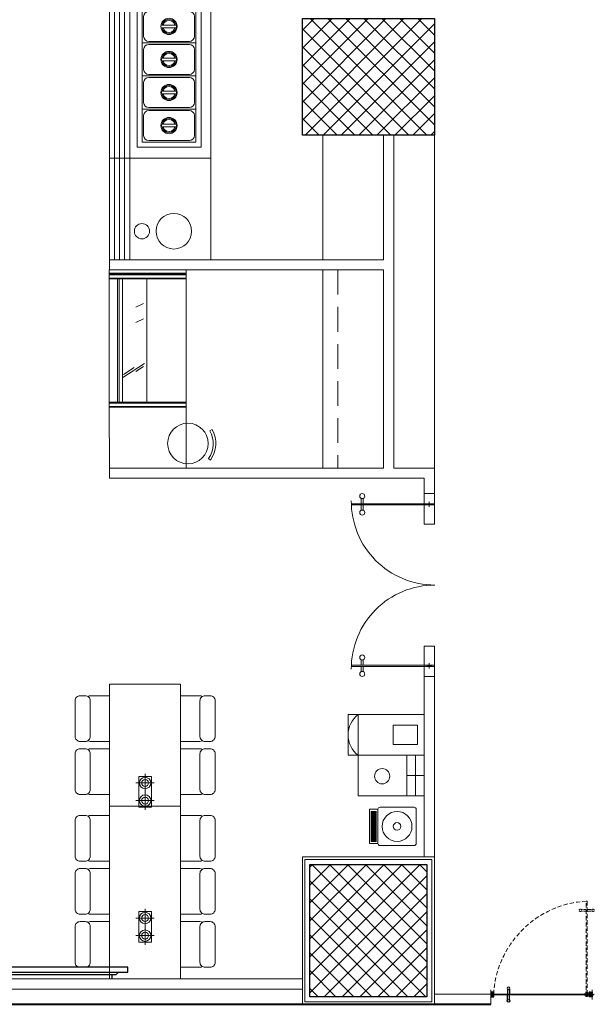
# Model space of a CAD drawing. Header units: inches. Extents: x 371717 to 373017, y 1317902 to 1318657.
# Tile 2 of 8: x 371965 to 372168, y 1317913 to 1318262. Entities that reach past the tile are written whole.
import ezdxf

# ---------------------------------------------------------------- set-up
doc = ezdxf.new("R2010")
doc.units = ezdxf.units.IN
doc.header["$LTSCALE"] = 35
doc.header["$MEASUREMENT"] = 0
doc.linetypes.add('DASHED2', pattern=[0.375, 0.25, -0.125])
doc.linetypes.add('HIDDEN', pattern=[0.375, 0.25, -0.125])
for name, color, linetype in [('2', 7, 'Continuous'), ('A-COLS', 4, 'Continuous'), ('AV', 3, 'Continuous'), ('LINE', 4, 'Continuous')]:
    doc.layers.add(name, color=color, linetype=linetype)
for name, color, linetype, lineweight in [('A-WALL', 7, 'Continuous', 40), ('COL HATCH', 8, 'Continuous', 13), ('DIM', 221, 'Continuous', 9), ('EQUIPMENT', 142, 'Continuous', 9), ('FURN NEW PHASE-2', 1, 'Continuous', 5), ('FURNITURE', 11, 'Continuous', 9), ('I-Case-Ovhd', 6, 'DASHED2', 15), ('I-CEIL-light', 150, 'Continuous', 0), ('I-Door', 30, 'Continuous', 15), ('I-Furn-Modl', 1, 'Continuous', 5), ('I-Misc-Patt', 181, 'Continuous', 15), ('I-Part-Gyps', 5, 'Continuous', 15), ('LIGHTS', 150, 'Continuous', 0), ('Z-Unas', 6, 'Continuous', 15)]:
    doc.layers.add(name, color=color, linetype=linetype, lineweight=lineweight)
pattern_1 = [(135, (372711.621, 1317618.76), (-3.18198, -3.18198), []), (225, (372711.621, 1317618.76), (3.18198, -3.18198), [])]

# ---------------------------------------------------------------- blocks, each defined once
blk = doc.blocks.new('A$C736D3402')
at = {"layer": 'FURN NEW PHASE-2', "lineweight": -2, "elevation": -3.5}
for points in [[(542, 1279.3), (542, 1329.3, 0.414214), (492, 1379.3), (142, 1379.3, 0.414214), (92, 1329.3), (92, 1279.3, 0.414214), (142, 1229.3), (492, 1229.3, 0.414214)], [(1064, 1279.3), (1064, 1329.3, 0.414214), (1014, 1379.3), (664, 1379.3, 0.414214), (614, 1329.3), (614, 1279.3, 0.414214), (664, 1229.3), (1014, 1229.3, 0.414214)], [(1136, 1279.3), (1136, 1329.3, -0.414214), (1186, 1379.3), (1536, 1379.3, -0.414214), (1586, 1329.3), (1586, 1279.3, -0.414214), (1536, 1229.3), (1186, 1229.3, -0.414214)], [(542, 100), (542, 50, -0.414214), (492, 0), (142, 0, -0.414214), (92, 50), (92, 100, -0.414214), (142, 150), (492, 150, -0.414214)], [(1064, 100), (1064, 50, -0.414214), (1014, 0), (664, 0, -0.414214), (614, 50), (614, 100, -0.414214), (664, 150), (1014, 150, -0.414214)], [(1136, 100), (1136, 50, 0.414214), (1186, 0), (1536, 0, 0.414214), (1586, 50), (1586, 100, 0.414214), (1536, 150), (1186, 150, 0.414214)]]:
    blk.add_lwpolyline(points, format="xyb", close=True, dxfattribs=at)
for points in [[(98.7, 1254.3, 0.131652), (92, 1229.3), (92, 1039.6)], [(542, 1039.6), (542, 1229.3, 0.131652), (535.3, 1254.3)], [(620.7, 1254.3, 0.131652), (614, 1229.3), (614, 1039.6)], [(1064, 1039.6), (1064, 1229.3, 0.131652), (1057.3, 1254.3)], [(1136, 1039.6), (1136, 1229.3, -0.131652), (1142.7, 1254.3)], [(1579.3, 1254.3, -0.131652), (1586, 1229.3), (1586, 1039.6)], [(98.7, 125, -0.131652), (92, 150), (92, 339.6)], [(542, 339.6), (542, 150, -0.131652), (535.3, 125)], [(620.7, 125, -0.131652), (614, 150), (614, 339.6)], [(1064, 339.6), (1064, 150, -0.131652), (1057.3, 125)], [(1136, 339.6), (1136, 150, 0.131652), (1142.7, 125)], [(1579.3, 125, 0.131652), (1586, 150), (1586, 339.6)]]:
    blk.add_lwpolyline(points, format="xyb", dxfattribs=at)
blk.add_lwpolyline([(0, 339.6), (0, 1039.6), (1700, 1039.6), (1700, 339.6)], close=True, dxfattribs=at)
blk = doc.blocks.new('rchair')
for p, q in [((-150.9, -229.9), (-137.2, -209)), ((150.9, -229.9), (137.2, -209))]:
    blk.add_line(p, q)
blk.add_circle((0, 0), 200)
for radius in [275, 250]:
    blk.add_arc((0, 0), radius, 236.70982, 303.29018)
blk = doc.blocks.new('A$C67B60F1D')
at = {"layer": 'EQUIPMENT'}
for p, q in [((0, 3711.8, 19.1), (0, -400, -5)), ((1000, 3711.8, 30.5), (0, 3711.8, -5)), ((50, 3711.8, 19.1), (50, -400, -5)), ((100, 3711.8, 19.1), (100, -400, -5)), ((150, 3711.8, 19.1), (150, -400, -5)), ((200, 3711.8, 19.1), (200, -400, -5)), ((1000, 3711.8, 30.5), (1000, -400, 30.5)), ((1000, 3111.8, 30.5), (0, 3111.8, 30.5)), ((319.7, 3003.8, 30.5), (319.7, 2678.8, 30.5)), ((849.7, 3003.8, 30.5), (319.7, 3003.8, 30.5)), ((849.7, 2678.8, 30.5), (849.7, 3003.8, 30.5)), ((334.7, 2938.8, 30.5), (334.7, 2743.8, 30.5)), ((784.7, 2988.8, 30.5), (384.7, 2988.8, 30.5)), ((834.7, 2743.8, 30.5), (834.7, 2938.8, 30.5)), ((658.7, 2853.8, 30.5), (510.8, 2853.8, 30.5)), ((658.7, 2853.8, 30.5), (510.8, 2853.8, 30.5)), ((658.7, 2828.8, 30.5), (510.8, 2828.8, 30.5)), ((849.7, 2678.8, 30.5), (319.7, 2678.8, 30.5)), ((319.7, 2678.8, 30.5), (849.7, 2678.8, 30.5)), ((384.7, 2693.8, 30.5), (784.7, 2693.8, 30.5)), ((319.7, 2578.8, 30.5), (319.7, 2253.8, 30.5)), ((849.7, 2578.8, 30.5), (319.7, 2578.8, 30.5)), ((784.7, 2563.8, 30.5), (384.7, 2563.8, 30.5)), ((849.7, 2253.8, 30.5), (849.7, 2578.8, 30.5)), ((334.7, 2513.8, 30.5), (334.7, 2318.8, 30.5)), ((658.7, 2428.8, 30.5), (510.8, 2428.8, 30.5)), ((658.7, 2428.8, 30.5), (510.8, 2428.8, 30.5)), ((834.7, 2318.8, 30.5), (834.7, 2513.8, 30.5)), ((658.7, 2403.8, 30.5), (510.8, 2403.8, 30.5)), ((849.7, 2253.8, 30.5), (319.7, 2253.8, 30.5)), ((319.7, 2253.8, 30.5), (849.7, 2253.8, 30.5)), ((384.7, 2268.8, 30.5), (784.7, 2268.8, 30.5)), ((322, 2057.9, 30.5), (322, 1732.9, 30.5)), ((852, 2057.9, 30.5), (322, 2057.9, 30.5)), ((322, 2057.9, 30.5), (322, 2057.9, 30.5)), ((322, 2057.9, 30.5), (852, 2057.9, 30.5)), ((787, 2042.9, 30.5), (387, 2042.9, 30.5)), ((852, 1732.9, 30.5), (852, 2057.9, 30.5)), ((852, 2057.9, 30.5), (852, 2057.9, 30.5)), ((337, 1992.9, 30.5), (337, 1797.9, 30.5)), ((837, 1797.9, 30.5), (837, 1992.9, 30.5)), ((660.9, 1907.9, 30.5), (513, 1907.9, 30.5)), ((660.9, 1882.9, 30.5), (513, 1882.9, 30.5)), ((387, 1747.9, 30.5), (787, 1747.9, 30.5)), ((322, 1732.9, 30.5), (322, 1407.9, 30.5)), ((852, 1732.9, 30.5), (322, 1732.9, 30.5)), ((322, 1732.9, 30.5), (852, 1732.9, 30.5)), ((337, 1667.9, 30.5), (337, 1472.9, 30.5)), ((787, 1717.9, 30.5), (387, 1717.9, 30.5)), ((837, 1472.9, 30.5), (837, 1667.9, 30.5)), ((852, 1407.9, 30.5), (852, 1732.9, 30.5)), ((660.9, 1582.9, 30.5), (513, 1582.9, 30.5)), ((660.9, 1582.9, 30.5), (513, 1582.9, 30.5)), ((660.9, 1557.9, 30.5), (513, 1557.9, 30.5)), ((322, 1407.9, 30.5), (322, 1082.9, 30.5)), ((852, 1407.9, 30.5), (322, 1407.9, 30.5)), ((322, 1407.9, 30.5), (852, 1407.9, 30.5)), ((387, 1422.9, 30.5), (787, 1422.9, 30.5)), ((787, 1392.9, 30.5), (387, 1392.9, 30.5)), ((852, 1082.9, 30.5), (852, 1407.9, 30.5)), ((337, 1342.9, 30.5), (337, 1147.9, 30.5)), ((837, 1147.9, 30.5), (837, 1342.9, 30.5)), ((660.9, 1257.9, 30.5), (513, 1257.9, 30.5)), ((660.9, 1232.9, 30.5), (513, 1232.9, 30.5)), ((322, 1082.9, 30.5), (852, 1082.9, 30.5)), ((322, 1082.9, 30.5), (322, 757.9, 30.5)), ((852, 1082.9, 30.5), (322, 1082.9, 30.5)), ((387, 1097.9, 30.5), (787, 1097.9, 30.5)), ((787, 1067.9, 30.5), (387, 1067.9, 30.5)), ((852, 757.9, 30.5), (852, 1082.9, 30.5)), ((337, 1017.9, 30.5), (337, 822.9, 30.5)), ((837, 822.9, 30.5), (837, 1017.9, 30.5)), ((660.9, 932.9, 30.5), (513, 932.9, 30.5)), ((660.9, 907.9, 30.5), (513, 907.9, 30.5)), ((322, 757.9, 30.5), (852, 757.9, 30.5)), ((387, 772.9, 30.5), (787, 772.9, 30.5)), ((1000, 600, 30.5), (0, 600, 30.5)), ((1000, -400, 30.5), (0, -400, -5))]:
    blk.add_line(p, q, dxfattribs=at)
at = {"layer": 'EQUIPMENT', "color": 150, "linetype": 'Continuous'}
for p, q in [((269.7, 3053.8, 30.5), (269.7, 2628.8, 30.5)), ((899.7, 3053.8, 30.5), (269.7, 3053.8, 30.5)), ((849.7, 3003.8, 30.5), (319.7, 3003.8, 30.5)), ((319.7, 3003.8, 30.5), (319.7, 2678.8, 30.5)), ((849.7, 2678.8, 30.5), (849.7, 3003.8, 30.5)), ((899.7, 2203.8, 30.5), (899.7, 3053.8, 30.5)), ((269.7, 2628.8, 30.5), (899.7, 2628.8, 30.5)), ((899.7, 2628.8, 30.5), (269.7, 2628.8, 30.5)), ((269.7, 2628.8, 30.5), (269.7, 2203.8, 30.5)), ((319.7, 2678.8, 30.5), (849.7, 2678.8, 30.5)), ((849.7, 2578.8, 30.5), (319.7, 2578.8, 30.5)), ((319.7, 2578.8, 30.5), (319.7, 2253.8, 30.5)), ((849.7, 2253.8, 30.5), (849.7, 2578.8, 30.5)), ((319.7, 2253.8, 30.5), (849.7, 2253.8, 30.5)), ((269.7, 2203.8, 30.5), (899.7, 2203.8, 30.5)), ((902, 2116.9, 30.5), (272, 2116.9, 30.5)), ((272, 2116.9, 30.5), (272, 707.9, 30.5)), ((902, 707.9, 30.5), (902, 2116.9, 30.5)), ((902, 707.9, 30.5), (272, 707.9, 30.5)), ((272, 707.9, 30.5), (902, 707.9, 30.5))]:
    blk.add_line(p, q, dxfattribs=at)
at = {"layer": 'EQUIPMENT'}
for centre in [(584.7, 2841.3, 30.5), (584.7, 2841.3, 30.5), (584.7, 2416.3, 30.5), (584.7, 2416.3, 30.5), (587, 1895.4, 30.5), (587, 1570.4, 30.5), (587, 1570.4, 30.5), (587, 1245.4, 30.5), (587, 920.4, 30.5)]:
    blk.add_circle(centre, 80, dxfattribs=at)
at = {"layer": 'EQUIPMENT', "color": 150, "linetype": 'Continuous'}
for centre, radius in [((634.5, -119.3, 30.5), 175), ((320.5, -119.3, 30.5), 75)]:
    blk.add_circle(centre, radius, dxfattribs=at)
at = {"layer": 'EQUIPMENT'}
for centre, radius, start, end in [((384.7, 2938.8, 30.5), 50, 90, 180), ((584.7, 2841.3, 30.5), 70, 10.28656, 169.71344), ((584.7, 2841.3, 30.5), 70, 10.28656, 169.71344), ((784.7, 2938.8, 30.5), 50, 0, 90), ((584.7, 2841.3, 30.5), 70, 190.28656, 349.71344), ((584.7, 2841.3, 30.5), 60, 12.0247, 167.9753), ((584.7, 2841.3, 30.5), 60, 12.0247, 167.9753), ((584.7, 2841.3, 30.5), 60, 192.0247, 347.9753), ((584.7, 2841.3, 30.5), 75, 350.40593, 9.59407), ((384.7, 2743.8, 30.5), 50, 180, 270), ((784.7, 2743.8, 30.5), 50, 270, 0), ((384.7, 2513.8, 30.5), 50, 90, 180), ((784.7, 2513.8, 30.5), 50, 0, 90), ((584.7, 2416.3, 30.5), 70, 10.28656, 169.71344), ((584.7, 2416.3, 30.5), 70, 10.28656, 169.71344), ((584.7, 2416.3, 30.5), 60, 12.0247, 167.9753), ((584.7, 2416.3, 30.5), 60, 12.0247, 167.9753), ((584.7, 2416.3, 30.5), 75, 350.40593, 9.59407), ((584.7, 2416.3, 30.5), 70, 190.28656, 349.71344), ((584.7, 2416.3, 30.5), 60, 192.0247, 347.9753), ((384.7, 2318.8, 30.5), 50, 180, 270), ((784.7, 2318.8, 30.5), 50, 270, 0), ((387, 1992.9, 30.5), 50, 90, 180), ((787, 1992.9, 30.5), 50, 0, 90), ((587, 1895.4, 30.5), 70, 10.28656, 169.71344), ((587, 1895.4, 30.5), 60, 12.0247, 167.9753), ((587, 1895.4, 30.5), 70, 190.28656, 349.71344), ((587, 1895.4, 30.5), 60, 192.0247, 347.9753), ((587, 1895.4, 30.5), 75, 350.40593, 9.59407), ((387, 1797.9, 30.5), 50, 180, 270), ((787, 1797.9, 30.5), 50, 270, 0), ((387, 1667.9, 30.5), 50, 90, 180), ((787, 1667.9, 30.5), 50, 0, 90), ((587, 1570.4, 30.5), 75, 170.40593, 189.59407), ((587, 1570.4, 30.5), 70, 10.28656, 169.71344), ((587, 1570.4, 30.5), 70, 10.28656, 169.71344), ((587, 1570.4, 30.5), 70, 190.28656, 349.71344), ((587, 1570.4, 30.5), 60, 12.0247, 167.9753), ((587, 1570.4, 30.5), 60, 12.0247, 167.9753), ((587, 1570.4, 30.5), 60, 192.0247, 347.9753), ((587, 1570.4, 30.5), 75, 350.40593, 9.59407), ((387, 1472.9, 30.5), 50, 180, 270), ((787, 1472.9, 30.5), 50, 270, 0), ((387, 1342.9, 30.5), 50, 90, 180), ((787, 1342.9, 30.5), 50, 0, 90), ((587, 1245.4, 30.5), 70, 10.28656, 169.71344), ((587, 1245.4, 30.5), 60, 12.0247, 167.9753), ((587, 1245.4, 30.5), 75, 170.40593, 189.59407), ((587, 1245.4, 30.5), 70, 190.28656, 349.71344), ((587, 1245.4, 30.5), 60, 192.0247, 347.9753), ((587, 1245.4, 30.5), 75, 350.40593, 9.59407), ((387, 1147.9, 30.5), 50, 180, 270), ((387, 1017.9, 30.5), 50, 90, 180), ((787, 1147.9, 30.5), 50, 270, 0), ((787, 1017.9, 30.5), 50, 0, 90), ((587, 920.4, 30.5), 70, 10.28656, 169.71344), ((587, 920.4, 30.5), 60, 12.0247, 167.9753), ((587, 920.4, 30.5), 75, 170.40593, 189.59407), ((587, 920.4, 30.5), 70, 190.28656, 349.71344), ((587, 920.4, 30.5), 60, 192.0247, 347.9753), ((587, 920.4, 30.5), 75, 350.40593, 9.59407), ((387, 822.9, 30.5), 50, 180, 270), ((787, 822.9, 30.5), 50, 270, 0)]:
    blk.add_arc(centre, radius, start, end, dxfattribs=at)
blk = doc.blocks.new('TV')
at = {"layer": 'AV', "extrusion": (-1e-16, 6.11991e-06, 1)}
for p, q in [((759.8, 75, 0), (-740.2, 75, 0)), ((-740.2, 75, 0), (-740.2, 25, 0)), ((-740.2, 25, 0), (759.8, 25, 0)), ((-641.6, 0, 0), (-676.9, 25, 0)), ((641.6, 0, 0), (-641.6, 0, 0)), ((601.7, 0, 0), (602, -40, 0)), ((669.8, 25, 0), (641.6, 0, 0)), ((759.8, 25, 0), (759.8, 75, 0)), ((-601.7, 0, 0), (-601.7, -40, 0))]:
    blk.add_line(p, q, dxfattribs=at)
blk = doc.blocks.new('A$C71FE6346')
at = {"lineweight": -2, "elevation": 0}
for points in [[(564, 1329.3), (564, 1379.3, 0.414214), (514, 1429.3), (164, 1429.3, 0.414214), (114, 1379.3), (114, 1329.3, 0.414214), (164, 1279.3), (514, 1279.3, 0.414214)], [(636, 1329.3), (636, 1379.3, -0.414214), (686, 1429.3), (1036, 1429.3, -0.414214), (1086, 1379.3), (1086, 1329.3, -0.414214), (1036, 1279.3), (686, 1279.3, -0.414214)], [(564, 150), (564, 100, -0.414214), (514, 50), (164, 50, -0.414214), (114, 100), (114, 150, -0.414214), (164, 200), (514, 200, -0.414214)], [(636, 150), (636, 100, 0.414214), (686, 50), (1036, 50, 0.414214), (1086, 100), (1086, 150, 0.414214), (1036, 200), (686, 200, 0.414214)]]:
    blk.add_lwpolyline(points, format="xyb", close=True, dxfattribs=at)
for points in [[(120.7, 1304.3, 0.131652), (114, 1279.3), (114, 1089.6)], [(564, 1089.6), (564, 1279.3, 0.131652), (557.3, 1304.3)], [(636, 1089.6), (636, 1279.3, -0.131652), (642.7, 1304.3)], [(1079.3, 1304.3, -0.131652), (1086, 1279.3), (1086, 1089.6)], [(120.7, 175, -0.131652), (114, 200), (114, 389.6)], [(564, 389.6), (564, 200, -0.131652), (557.3, 175)], [(636, 389.6), (636, 200, 0.131652), (642.7, 175)], [(1079.3, 175, 0.131652), (1086, 200), (1086, 389.6)]]:
    blk.add_lwpolyline(points, format="xyb", dxfattribs=at)
blk.add_lwpolyline([(1200, 389.6), (1200, 1089.6), (0, 1089.6), (0, 389.6)], close=True, dxfattribs=at)
blk = doc.blocks.new('WATERCOOLER')
at = {"layer": 'FURNITURE'}
for p, q in [((470, 180), (470, -180)), ((480, 180), (480, -180)), ((490, 180), (490, -180)), ((500, 180), (500, -180)), ((510, 180), (510, -180)), ((520, 180), (520, -180)), ((530, 180), (530, -180))]:
    blk.add_line(p, q, dxfattribs=at)
blk.add_lwpolyline([(25, -225), (425, -225, 0.414214), (450, -200), (450, 200, 0.414214), (425, 225), (25, 225, 0.414214), (0, 200), (0, -200, 0.414214)], format="xyb", close=True, dxfattribs=at)
blk.add_lwpolyline([(450, -200), (550, -200), (550, 200), (450, 200)], close=True, dxfattribs=at)
for radius in [175, 45]:
    blk.add_circle((225, 0), radius, dxfattribs=at)
blk = doc.blocks.new('D-14')
at = {"extrusion": (1.86597e-05, 0.000764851, 1)}
for p, q in [((24733.4, 52125.3, -2.2), (24733.4, 52943, -2)), ((24745.4, 52943, -2.2), (24745.4, 52125.3, -2.2)), ((24633.4, 52225.3, -2.2), (24933.3, 52225.3, -2.2)), ((24633.4, 52125.3, -2.2), (24633.4, 52225.3, -2.2)), ((24933.3, 52225.3, -2.2), (24933.3, 52125.3, -2.2)), ((24933.3, 52125.3, -2.2), (24633.4, 52125.3, -2.2)), ((24713.7, 52175.3, -2.2), (24765.1, 52175.3, -2.2)), ((24745.4, 52125.3, -2.2), (24733.4, 52125.3, -2.2)), ((24739.4, 52149.6, -2.2), (24739.4, 52201, -2.2))]:
    blk.add_line(p, q, dxfattribs=at)
for p, q in [((24745.4, 52943, -2.2), (24733.4, 52943, -2)), ((26321.5, 52943, -2.2), (26333.4, 52943, -2))]:
    blk.add_line(p, q)
at = {"extrusion": (-1.86597e-05, 0.000764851, 1)}
for p, q in [((26321.5, 52943, -2.2), (26321.5, 52125.3, -2.2)), ((26333.4, 52125.3, -2.2), (26333.4, 52943, -2)), ((26133.5, 52225.3, -2.2), (26133.5, 52125.3, -2.2)), ((26433.4, 52225.3, -2.2), (26133.5, 52225.3, -2.2)), ((26433.4, 52125.3, -2.2), (26433.4, 52225.3, -2.2)), ((26133.5, 52125.3, -2.2), (26433.4, 52125.3, -2.2)), ((26353.2, 52175.3, -2.2), (26301.7, 52175.3, -2.2)), ((26321.5, 52125.3, -2.2), (26333.4, 52125.3, -2.2)), ((26327.4, 52149.6, -2.2), (26327.4, 52201, -2.2))]:
    blk.add_line(p, q, dxfattribs=at)
at = {"ltscale": 50, "extrusion": (1.86597e-05, 0.000764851, 1)}
for p, q in [((24681.5, 52845.6, -2.1), (24733.4, 52845.6, -2.1)), ((24681.5, 52826.6, -2.1), (24733.4, 52826.6, -2.1)), ((24797.2, 52845.6, -2.1), (24745.4, 52845.6, -2.1)), ((24797.2, 52826.6, -2.1), (24745.4, 52826.6, -2.1)), ((24633.4, 52158.8, -2.2), (24633.4, 52135.3, -2.2))]:
    blk.add_line(p, q, dxfattribs=at)
at = {"ltscale": 50, "extrusion": (-1.86597e-05, 0.000764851, 1)}
for p, q in [((26269.6, 52845.6, -2.1), (26321.5, 52845.6, -2.1)), ((26269.6, 52826.6, -2.1), (26321.5, 52826.6, -2.1)), ((26385.3, 52845.6, -2.1), (26333.4, 52845.6, -2.1)), ((26385.3, 52826.6, -2.1), (26333.4, 52826.6, -2.1)), ((26433.4, 52158.8, -2.2), (26433.4, 52135.3, -2.2))]:
    blk.add_line(p, q, dxfattribs=at)
for centre, start, end in [((24710.1, 52120.5, -2.2), 0, 90.37747), ((26356.7, 52120.5, -2.2), 89.62253, 180)]:
    blk.add_arc(centre, 823.3, start, end)
at = {"ltscale": 50, "extrusion": (-1.86597e-05, -0.000764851, -1)}
for centre in [(24658.4, 52836.1, -2.1), (24820.3, 52836.1, -2.1)]:
    blk.add_ellipse(centre, major_axis=(25, 0, 0), ratio=1, start_param=-1.570793, end_param=4.712392, dxfattribs=at)
at = {"ltscale": 50, "extrusion": (-1.86597e-05, 0.000764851, 1)}
for centre in [(26246.5, 52836.1, -2.1), (26408.4, 52836.1, -2.1)]:
    blk.add_ellipse(centre, major_axis=(-25, 0, 0), ratio=1, start_param=-1.570793, end_param=4.712392, dxfattribs=at)
blk = doc.blocks.new('cflgrid-flat-3')
at = {"layer": 'I-CEIL-light', "ltscale": 10}
for p, q in [((300, 420), (300, 180)), ((420, 300), (180, 300))]:
    blk.add_line(p, q, dxfattribs=at)
for radius in [75, 45]:
    blk.add_circle((300, 300), radius, dxfattribs=at)
blk = doc.blocks.new('A$C64E82A7A')
at = {"layer": 'LIGHTS', "linetype": 'ByBlock'}
blk.add_lwpolyline([(26.6, 26.7), (326.6, 26.7), (326.6, 151.7), (26.6, 151.7)], close=True, dxfattribs=at)
at = {"layer": 'LIGHTS', "ltscale": 10}
for p, xscale, yscale, zscale, rotation in [((-135, -135), 0.7499999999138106, 0.7499999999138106, 0.7499999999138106, 0.01273986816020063), ((488.2, -135), -0.7499999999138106, 0.75, 0.75, 359.9872601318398)]:
    blk.add_blockref('cflgrid-flat-3', p, dxfattribs=dict(at, xscale=xscale, yscale=yscale, zscale=zscale, rotation=rotation))
blk = doc.blocks.new('DFSDFB')
at = {"color": 3, "elevation": -240}
for points in [[(-372040, -46680), (-372040, -46733)], [(-372020, -46680), (-372020, -46733)]]:
    blk.add_lwpolyline(points, dxfattribs=at)
at = {"color": 3}
blk.add_circle((-372030, -46673, -240), 12.5, dxfattribs=at)
blk = doc.blocks.new('FGBFGB')
at = {"layer": 'DIM'}
blk.add_hatch(color=256, dxfattribs=at).paths.add_polyline_path([(-372035, -46743), (-372025, -46743), (-372025, -46733), (-372035, -46733)])
at = {"color": 3, "elevation": -240}
for points in [[(-372035, -46733), (-372035, -46743)], [(-372025, -46733), (-372025, -46743)]]:
    blk.add_lwpolyline(points, dxfattribs=at)
at = {"layer": 'LINE', "color": 4}
blk.add_blockref('DFSDFB', (0, 0), dxfattribs=at)
at = {"layer": 'LINE', "color": 4, "xscale": -1, "rotation": 180}
blk.add_blockref('DFSDFB', (0, -93476), dxfattribs=at)
blk = doc.blocks.new('A$C13574F4D')
at = {"layer": '2', "color": 6, "linetype": 'Continuous'}
for p, q in [((2, 5), (0, 5)), ((0, 5), (0, 0)), ((1, 1), (1, 4)), ((1, 4), (2, 3)), ((22, 1), (1, 1)), ((3, 6), (2, 5)), ((2, 3), (4, 6)), ((3, 7), (3, 7)), ((3, 7), (3, 6)), ((4, 7), (4, 8)), ((4, 7), (4, 7)), ((22, 1), (44, 1)), ((41, 7), (41, 8)), ((41, 7), (41, 7)), ((43, 3), (41, 6)), ((42, 7), (42, 7)), ((42, 7), (42, 6)), ((42, 6), (43, 5)), ((43, 5), (45, 5)), ((44, 4), (43, 3)), ((44, 1), (44, 4)), ((45, 5), (45, 0)), ((0, 0), (45, 0))]:
    blk.add_line(p, q, dxfattribs=at)
for centre, radius, start, end in [((3, 7), 0.5, 29.9989, 210.0003), ((3, 6), 1, 315.001, 29.9996), ((42, 7), 0.5, 330.0011, 149.9997), ((42, 6), 1, 149.9997, 225)]:
    blk.add_arc(centre, radius, start, end, dxfattribs=at)
blk = doc.blocks.new('dhshfh')
at = {"color": 7, "linetype": 'Continuous'}
for p, q in [((0, -6, 0), (2, -5, 0)), ((0, -6, 0), (2, -7, 0)), ((41, -5, 0), (2, -5, 0)), ((41, -7, 0), (2, -7, 0)), ((5, -7, 0), (4, -5, 0)), ((6, -7, 0), (5, -5, 0)), ((6, -7, 0), (5, -5, 0)), ((7, -7, 0), (6, -5, 0)), ((8, -7, 0), (7, -5, 0)), ((9, -7, 0), (8, -5, 0)), ((10, -7, 0), (9, -5, 0)), ((11, -7, 0), (10, -5, 0)), ((12, -7, 0), (11, -5, 0)), ((13, -7, 0), (12, -5, 0)), ((14, -7, 0), (13, -5, 0)), ((15, -7, 0), (14, -5, 0)), ((16, -7, 0), (15, -5, 0)), ((17, -7, 0), (16, -5, 0)), ((17, -7, 0), (16, -5, 0)), ((18, -7, 0), (17, -5, 0)), ((19, -7, 0), (18, -5, 0)), ((20, -7, 0), (19, -5, 0)), ((21, -7, 0), (20, -5, 0)), ((22, -7, 0), (21, -5, 0)), ((23, -7, 0), (22, -5, 0)), ((24, -7, 0), (23, -5, 0)), ((25, -7, 0), (24, -5, 0)), ((26, -7, 0), (25, -5, 0)), ((27, -7, 0), (26, -5, 0)), ((28, -7, 0), (27, -5, 0)), ((29, -7, 0), (28, -5, 0)), ((30, -7, 0), (29, -5, 0)), ((31, -7, 0), (30, -5, 0)), ((32, -7, 0), (31, -5, 0)), ((33, -7, 0), (32, -5, 0)), ((34, -7, 0), (33, -5, 0)), ((35, -7, 0), (34, -5, 0)), ((36, -7, 0), (35, -5, 0)), ((37, -7, 0), (36, -5, 0)), ((38, -7, 0), (37, -5, 0)), ((39, -7, 0), (38, -5, 0)), ((40, -7, 0), (39, -5, 0)), ((41, -5, 0), (41, -3, 0)), ((42, -3, 0), (41, -3, 0)), ((41, -9, 0), (41, -7, 0)), ((42, -9, 0), (41, -9, 0)), ((43, -8, 0), (43, -4, 0))]:
    blk.add_line(p, q, dxfattribs=at)
for centre, start, end in [((42, -4, 0), 0, 90), ((42, -8, 0), 270, 0)]:
    blk.add_arc(centre, 1, start, end, dxfattribs=at)
blk = doc.blocks.new('A$C4B1B412E')
at = {"layer": 'LINE'}
h = blk.add_hatch(dxfattribs=at)
h.set_pattern_fill('ANSI31', color=25, scale=0.2, angle=-90, style=0)
h.set_pattern_definition([(225, (19616.511, 13176.13184), (-0.449012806, 0.449012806), [])])
h.paths.add_polyline_path([(-437, 327), (-437, 342), (-437, 347), (-449, 347), (-449, 327)])
h = blk.add_hatch(dxfattribs=at)
h.set_pattern_fill('ANSI31', color=25, scale=0.2, angle=-90, style=0)
h.set_pattern_definition([(135, (19616.511, -13530.6771), (-0.449012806, -0.449012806), [])])
h.paths.add_polyline_path([(-437, -681), (-437, -697), (-437, -702), (-449, -702), (-449, -681)])
at = {"color": 5, "ltscale": 5}
for p, q in [((-452, 311, 0), (-452, 263, 0)), ((-452, 311, 0), (-437, 311, 0)), ((-449, -671, 0), (-449, 311, 0)), ((-449, 263, 0), (-449, 311, 0)), ((-440, 311, 0), (-440, -671, 0)), ((-440, 263, 0), (-440, 311, 0)), ((-437, 311, 0), (-437, 263, 0)), ((-452, 263, 0), (-449, 263, 0)), ((-437, 263, 0), (-440, 263, 0))]:
    blk.add_line(p, q, dxfattribs=at)
at = {"linetype": 'HIDDEN', "ltscale": 5}
for p, q in [((-1409, 296, 0), (-424, 296, 0)), ((-424, 286, 0), (-1409, 286, 0))]:
    blk.add_line(p, q, dxfattribs=at)
at = {"linetype": 'HIDDEN'}
for p, q in [((-1319, 296, 0), (-1319, 286, 0)), ((-1309, 296, 0), (-1309, 286, 0))]:
    blk.add_line(p, q, dxfattribs=at)
at = {"color": 8, "linetype": 'HIDDEN', "ltscale": 5}
for p, q in [((-424, 299, 0), (-471, 299, 0)), ((-471, 299, 0), (-471, 296, 0)), ((-471, 296, 0), (-424, 296, 0)), ((-471, 283, 0), (-471, 286, 0)), ((-471, 286, 0), (-424, 286, 0)), ((-424, 283, 0), (-471, 283, 0)), ((-424, 299, 0), (-424, 283, 0))]:
    blk.add_line(p, q, dxfattribs=at)
at = {"linetype": 'HIDDEN', "elevation": 0}
for points in [[(-1324, 348), (-1324, 296)], [(-1304, 348), (-1304, 296)], [(-1324, 233), (-1324, 286)], [(-1304, 233), (-1304, 286)]]:
    blk.add_lwpolyline(points, dxfattribs=at)
at = {"linetype": 'HIDDEN', "ltscale": 5, "elevation": 0}
blk.add_lwpolyline([(-1409, 296), (-1409, 286)], dxfattribs=at)
at = {"color": 5, "ltscale": 5, "elevation": 0}
blk.add_lwpolyline([(-449, -671), (-440, -671)], dxfattribs=at)
at = {"linetype": 'HIDDEN'}
for centre in [(-1314, 356, 0), (-1314, 225, 0)]:
    blk.add_circle(centre, 12.5, dxfattribs=at)
at = {"linetype": 'HIDDEN', "ltscale": 5, "extrusion": (-3.33482e-11, -6.26733e-09, -1)}
blk.add_ellipse((-510, 227, 0), major_axis=(-668, 668, 0), ratio=0.900623, start_param=3.910619, end_param=5.509863, dxfattribs=at)
at = {"color": 5, "ltscale": 5, "extrusion": (-3.33482e-11, -6.26733e-09, -1)}
blk.add_ellipse((-444, 290, 0), major_axis=(2.8, 2.8, 0), ratio=1, start_param=3.141593, end_param=9.424778, dxfattribs=at)
at = {"color": 8, "linetype": 'HIDDEN', "ltscale": 5, "extrusion": (-6.26733e-09, 3.33482e-11, -1)}
blk.add_ellipse((-444, 290, 0), major_axis=(2.8, -2.8, 0), ratio=1, start_param=3.141593, end_param=9.424778, dxfattribs=at)
at = {"layer": '2', "color": 6, "linetype": 'Continuous'}
for p, q in [((-467, 348, 0), (-454, 348, 0)), ((-467, 330, 0), (-467, 348, 0)), ((-465, 330, 0), (-467, 330, 0)), ((-465, 329, 0), (-467, 329, 0)), ((-467, 329, 0), (-467, 326, 0)), ((-467, 325, 0), (-467, 326, 0)), ((-467, 322, 0), (-467, 325, 0)), ((-465, 322, 0), (-467, 322, 0)), ((-466, 332, 0), (-466, 346, 0)), ((-463, 329, 0), (-466, 332, 0)), ((-465, 347, 0), (-461, 347, 0)), ((-464, 328, 0), (-465, 330, 0)), ((-464, 329, 0), (-465, 329, 0)), ((-465, 327, 0), (-464, 328, 0)), ((-465, 324, 0), (-464, 323, 0)), ((-464, 322, 0), (-465, 322, 0)), ((-464, 327, 0), (-464, 328, 0)), ((-452, 326, 0), (-464, 326, 0)), ((-452, 325, 0), (-464, 325, 0)), ((-463, 327, 0), (-462, 328, 0)), ((-460, 347, 0), (-457, 347, 0)), ((-457, 345, 0), (-457, 346, 0)), ((-455, 327, 0), (-457, 345, 0)), ((-455, 342, 0), (-454, 328, 0)), ((-453, 326, 0), (-455, 326, 0)), ((-454, 348, 0), (-454, 345, 0)), ((-454, 345, 0), (-453, 345, 0)), ((-453, 343, 0), (-454, 343, 0)), ((-451, 329, 0), (-454, 329, 0)), ((-454, 328, 0), (-452, 328, 0)), ((-454, 328, 0), (-453, 328, 0)), ((-454, 323, 0), (-452, 323, 0)), ((-451, 322, 0), (-454, 322, 0)), ((-453, 345, 0), (-452, 343, 0)), ((-452, 328, 0), (-452, 326, 0)), ((-452, 323, 0), (-452, 325, 0)), ((-451, 328, 0), (-451, 329, 0)), ((-451, 326, 0), (-451, 328, 0)), ((-445, 326, 0), (-451, 326, 0)), ((-451, 325, 0), (-451, 322, 0)), ((-438, 325, 0), (-451, 325, 0)), ((-444, 326, 0), (-445, 326, 0)), ((-444, 326, 0), (-444, 326, 0)), ((-424, 326, 0), (-444, 326, 0)), ((-438, 322, 0), (-438, 325, 0)), ((-435, 322, 0), (-438, 322, 0)), ((-437, 343, 0), (-436, 345, 0)), ((-425, 325, 0), (-437, 325, 0)), ((-437, 325, 0), (-437, 323, 0)), ((-437, 323, 0), (-435, 323, 0)), ((-436, 345, 0), (-435, 345, 0)), ((-434, 343, 0), (-436, 343, 0)), ((-435, 345, 0), (-435, 348, 0)), ((-435, 348, 0), (-422, 348, 0)), ((-433, 344, 0), (-433, 345, 0)), ((-432, 346, 0), (-424, 346, 0)), ((-425, 323, 0), (-424, 324, 0)), ((-424, 322, 0), (-425, 322, 0)), ((-423, 322, 0), (-424, 322, 0)), ((-423, 345, 0), (-423, 327, 0)), ((-422, 322, 0), (-423, 322, 0)), ((-422, 348, 0), (-422, 322, 0)), ((-465, -676, 0), (-467, -676, 0)), ((-467, -676, 0), (-467, -679, 0)), ((-467, -679, 0), (-467, -681, 0)), ((-467, -684, 0), (-467, -681, 0)), ((-465, -684, 0), (-467, -684, 0)), ((-465, -684, 0), (-467, -684, 0)), ((-467, -684, 0), (-467, -702, 0)), ((-467, -702, 0), (-454, -702, 0)), ((-463, -683, 0), (-466, -686, 0)), ((-466, -687, 0), (-466, -700, 0)), ((-464, -677, 0), (-465, -676, 0)), ((-465, -679, 0), (-464, -678, 0)), ((-465, -681, 0), (-464, -682, 0)), ((-464, -683, 0), (-465, -684, 0)), ((-464, -683, 0), (-465, -684, 0)), ((-465, -701, 0), (-461, -701, 0)), ((-452, -679, 0), (-464, -679, 0)), ((-452, -681, 0), (-464, -681, 0)), ((-464, -682, 0), (-464, -683, 0)), ((-463, -681, 0), (-462, -683, 0)), ((-460, -701, 0), (-457, -701, 0)), ((-455, -681, 0), (-457, -699, 0)), ((-457, -699, 0), (-457, -700, 0)), ((-453, -681, 0), (-455, -681, 0)), ((-455, -697, 0), (-454, -682, 0)), ((-451, -676, 0), (-454, -676, 0)), ((-454, -677, 0), (-452, -678, 0)), ((-454, -683, 0), (-452, -682, 0)), ((-454, -682, 0), (-453, -682, 0)), ((-451, -684, 0), (-454, -684, 0)), ((-453, -697, 0), (-454, -698, 0)), ((-454, -702, 0), (-454, -700, 0)), ((-454, -700, 0), (-453, -700, 0)), ((-453, -700, 0), (-452, -698, 0)), ((-452, -678, 0), (-452, -679, 0)), ((-452, -682, 0), (-452, -681, 0)), ((-451, -679, 0), (-451, -676, 0)), ((-438, -679, 0), (-451, -679, 0)), ((-445, -681, 0), (-451, -681, 0)), ((-451, -681, 0), (-451, -682, 0)), ((-451, -683, 0), (-451, -684, 0)), ((-444, -680, 0), (-445, -681, 0)), ((-444, -681, 0), (-444, -680, 0)), ((-424, -681, 0), (-444, -681, 0)), ((-435, -676, 0), (-438, -676, 0)), ((-438, -676, 0), (-438, -679, 0)), ((-437, -678, 0), (-435, -677, 0)), ((-437, -679, 0), (-437, -678, 0)), ((-425, -679, 0), (-437, -679, 0)), ((-437, -698, 0), (-436, -700, 0)), ((-434, -698, 0), (-436, -697, 0)), ((-436, -700, 0), (-435, -700, 0)), ((-435, -700, 0), (-435, -702, 0)), ((-435, -702, 0), (-422, -702, 0)), ((-433, -699, 0), (-433, -700, 0)), ((-432, -701, 0), (-424, -701, 0)), ((-424, -676, 0), (-425, -677, 0)), ((-425, -678, 0), (-424, -679, 0)), ((-423, -676, 0), (-424, -676, 0)), ((-422, -676, 0), (-423, -676, 0)), ((-423, -700, 0), (-423, -682, 0)), ((-422, -702, 0), (-422, -676, 0))]:
    blk.add_line(p, q, dxfattribs=at)
for centre, radius, start, end in [((-465, 346, 0), 0.8, 90, 180), ((-465, 332, 0), 0.8, 180, 225), ((-464, 327, 0), 0.4, 150, 270), ((-464, 324, 0), 0.4, 90, 210), ((-465, 328, 0), 0.801, 329.9994, 45.0005), ((-464, 327, 0), 0.6, 150, 330.0002), ((-465, 323, 0), 0.801, 314.9995, 30.0006), ((-463, 328, 0), 0.5, 330, 45), ((-461, 347, 0), 0.3, 180, 0), ((-457, 346, 0), 0.8, 3.8105, 90), ((-454, 342, 0), 0.8, 75, 183.8141), ((-455, 327, 0), 0.5, 183.8144, 270), ((-454, 329, 0), 0.65, 90, 251.0755), ((-454, 322, 0), 0.65, 108.9245, 270), ((-452, 343, 0), 0.5, 254.9999, 30.0001), ((-453, 327, 0), 0.6, 270.0001, 90), ((-451, 328, 0), 0.3, 270, 90), ((-436, 343, 0), 0.5, 149.9999, 285), ((-435, 322, 0), 0.65, 270, 71.0754), ((-434, 344, 0), 0.8, 285, 0), ((-432, 345, 0), 0.8, 90, 179.9999), ((-425, 324, 0), 0.4, 330.0001, 90), ((-424, 323, 0), 0.8, 150, 225.0002), ((-424, 345, 0), 0.8, 0.0001, 90), ((-424, 327, 0), 0.8, 270, 0), ((-465, -687, 0), 0.8, 135, 180), ((-465, -700, 0), 0.8, 180, 270), ((-464, -679, 0), 0.4, 150, 270), ((-464, -681, 0), 0.4, 90, 210), ((-465, -678, 0), 0.801, 329.9994, 45.0005), ((-464, -682, 0), 0.6, 29.9998, 210), ((-465, -683, 0), 0.801, 314.9995, 30.0006), ((-463, -683, 0), 0.5, 315, 30), ((-461, -701, 0), 0.3, 0, 180), ((-457, -700, 0), 0.8, 270, 356.1895), ((-455, -681, 0), 0.5, 90, 176.1856), ((-454, -697, 0), 0.8, 176.1859, 285), ((-454, -677, 0), 0.65, 90, 251.0755), ((-454, -683, 0), 0.65, 108.9245, 270), ((-453, -681, 0), 0.6, 270, 89.9999), ((-452, -698, 0), 0.5, 329.9999, 105.0001), ((-451, -682, 0), 0.3, 270, 90), ((-436, -698, 0), 0.5, 75, 210.0001), ((-435, -677, 0), 0.65, 288.9246, 90), ((-434, -699, 0), 0.8, 0, 75), ((-432, -700, 0), 0.8, 180.0001, 270), ((-424, -678, 0), 0.8, 134.9998, 210), ((-425, -679, 0), 0.4, 270, 29.9999), ((-424, -682, 0), 0.8, 0, 90), ((-424, -700, 0), 0.8, 270, 359.9999)]:
    blk.add_arc(centre, radius, start, end, dxfattribs=at)
at = {"layer": 'I-Part-Gyps', "lineweight": 15}
for p, q in [((-394, 348, 0), (-494, 348, 0)), ((-394, -702, 0), (-494, -702, 0)), ((-394, -702, 0), (-494, -702, 0))]:
    blk.add_line(p, q, dxfattribs=at)
at = {"layer": 'LINE', "color": 25, "elevation": 0}
for points in [[(-449, 327), (-449, 347), (-437, 347), (-437, 342), (-437, 342), (-437, 327)], [(-449, -681), (-449, -702), (-437, -702), (-437, -697), (-437, -697), (-437, -681)]]:
    blk.add_lwpolyline(points, close=True, dxfattribs=at)
at = {"layer": 'LINE', "color": 4, "extrusion": (0, 0, -1), "zscale": -1}
blk.add_blockref('A$C13574F4D', (422, 317, 0), dxfattribs=at)
at = {"layer": 'LINE', "color": 4, "rotation": 270}
blk.add_blockref('dhshfh', (-438, 366, 0), dxfattribs=at)
at = {"layer": 'LINE', "color": 4, "extrusion": (0, 0, -1), "zscale": -1, "rotation": 270}
blk.add_blockref('FGBFGB', (47182, -372548, -240), dxfattribs=at)
at = {"layer": 'LINE', "color": 4, "extrusion": (0, 0, -1), "xscale": -1, "zscale": -1, "rotation": 180}
blk.add_blockref('A$C13574F4D', (422, -671, 0), dxfattribs=at)

msp = doc.modelspace()

# ---------------------------------------------------------------- hatches: boundary and pattern name
at = {"layer": 'COL HATCH'}
h = msp.add_hatch(dxfattribs=at)
h.set_pattern_fill('ANSI37', color=256, scale=36, angle=90, style=0)
h.set_pattern_definition(pattern_1)
h.paths.add_polyline_path([(372112.22, 1318220.86), (372065.42, 1318220.86), (372065.42, 1318262.26), (372112.22, 1318262.26)])
h = msp.add_hatch(dxfattribs=at)
h.set_pattern_fill('ANSI37', color=256, scale=36, angle=90, style=0)
h.set_pattern_definition(pattern_1)
h.paths.add_polyline_path([(372109.52, 1317962.56), (372109.52, 1317915.76), (372068.12, 1317915.76), (372068.12, 1317962.56)])

# ---------------------------------------------------------------- linework, layer by layer
at = {"layer": 'A-COLS', "ltscale": 2.5, "elevation": -0.06}
for points in [[(372112.22, 1318220.86), (372065.42, 1318220.86), (372065.42, 1318262.26), (372112.22, 1318262.26)], [(372109.52, 1317962.56), (372109.52, 1317915.76), (372068.12, 1317915.76), (372068.12, 1317962.56)]]:
    msp.add_lwpolyline(points, close=True, dxfattribs=at)
at = {"layer": 'A-WALL'}
msp.add_line((371729.93, 1317913.06, -0.06), (372132.2, 1317913.06, -0.06), dxfattribs=at)
at = {"layer": 'I-Case-Ovhd'}
msp.add_line((372078.02, 1318173.17, 4.98), (372078.02, 1318102.96, 2.66), dxfattribs=at)
at = {"layer": 'I-Furn-Modl'}
for p, q in [((372072.62, 1318220.86, 6.55), (372072.62, 1318176.77, 5.1)), ((372112.22, 1318102.96, -2.3), (372112.22, 1318220.86, -0.06)), ((371996.99, 1318173.17, -0.22), (372024.22, 1318173.17, -1.25)), ((371996.99, 1318173.17, -0.22), (371996.99, 1318124.55, -0.22)), ((371996.99, 1318172.03, -0.22), (372024.22, 1318172.03, -0.22)), ((371996.99, 1318172.03, -0.22), (372024.22, 1318172.03, -0.22)), ((371996.99, 1318171.73, -0.22), (372024.22, 1318171.73, -0.22)), ((371996.99, 1318171.73, -0.22), (372024.22, 1318171.72, -0.22)), ((371996.99, 1318171.73, -0.22), (372024.22, 1318171.73, -0.22)), ((371996.99, 1318171.73, -0.22), (372024.22, 1318171.73, -0.22)), ((372024.22, 1318124.56, -0.22), (372024.22, 1318173.17, -0.22)), ((372024.22, 1318124.56, -0.22), (372024.22, 1318173.17, -0.22)), ((372024.22, 1318173.17, -0.22), (372024.22, 1318124.55, -0.22)), ((372072.62, 1318173.17, 4.98), (372072.62, 1318102.96, 2.66)), ((371996.99, 1318171.42, -0.22), (372024.22, 1318171.43, -0.22)), ((371996.99, 1318171.42, -0.22), (372024.22, 1318171.43, -0.22)), ((371996.99, 1318170.29, -0.22), (372024.22, 1318170.28, -0.22)), ((371996.99, 1318170.29, -0.22), (372024.22, 1318170.28, -0.22)), ((371996.99, 1318169.98, -0.22), (372024.22, 1318169.99, -0.22)), ((371999.87, 1318126, -0.22), (371999.87, 1318170.29, -0.22)), ((371999.87, 1318126, -0.22), (371999.87, 1318170.29, -0.22)), ((372000.5, 1318126, -0.22), (372000.5, 1318170.29, -0.22)), ((372001.65, 1318126, -0.22), (372001.65, 1318170.29, -0.22)), ((372010.31, 1318126, -0.22), (372010.31, 1318170.29, -0.22)), ((372010.31, 1318126, -0.22), (372010.31, 1318170.29, -0.22)), ((372009.08, 1318161.32, -0.22), (372006.4, 1318159.96, -0.22)), ((372009.08, 1318161.32, -0.22), (372006.4, 1318159.96, -0.22)), ((372009.08, 1318155.86, -0.22), (372006.4, 1318154.51, -0.22)), ((372009.08, 1318155.86, -0.22), (372006.4, 1318154.51, -0.22)), ((372009.45, 1318140.03, -0.22), (372001.72, 1318135.07, -0.22)), ((372009.45, 1318140.03, -0.22), (372001.72, 1318135.07, -0.22)), ((372005.84, 1318138.57, -0.22), (372001.99, 1318136.11, -0.22)), ((372005.84, 1318138.57, -0.22), (372001.99, 1318136.11, -0.22)), ((372009.08, 1318138.94, -0.22), (372006.4, 1318137.22, -0.22)), ((371996.99, 1318126.3, -0.22), (372024.22, 1318126.3, -0.22)), ((371996.99, 1318126, -0.22), (372024.22, 1318126, -0.22)), ((371996.99, 1318126, -0.22), (372024.22, 1318126, -0.22)), ((371996.99, 1318124.86, -0.22), (372024.22, 1318124.85, -0.22)), ((371996.99, 1318124.86, -0.22), (372024.22, 1318124.85, -0.22)), ((371996.99, 1318124.56, -0.22), (372024.22, 1318124.55, -0.22)), ((372005.99, 1318124.56, -0.22), (371996.99, 1318124.56, -0.22)), ((371996.99, 1318124.56, -0.22), (372024.22, 1318124.56, -0.22)), ((371996.99, 1318124.55, -0.22), (371997, 1318102.96, -0.48))]:
    msp.add_line(p, q, dxfattribs=at)
at = {"layer": 'I-Furn-Modl', "elevation": -0.16}
msp.add_lwpolyline([(371996.99, 1318124.56), (372024.22, 1318124.56), (372024.22, 1318102.96), (371996.99, 1318102.96)], dxfattribs=at)
at = {"layer": 'I-Part-Gyps'}
for p, q in [((372094.22, 1318220.86, 6.55), (372094.22, 1318176.77, 5.1)), ((372097.82, 1318220.86, 1.44), (372097.82, 1318102.96, -1.19)), ((371997.01, 1318176.77, -2.36), (372094.22, 1318176.77, -0.54)), ((371997.01, 1318176.77, -0.22), (371997.01, 1318173.17, -0.22)), ((371997.01, 1318173.17, -2.36), (372094.22, 1318173.17, -0.54)), ((372094.22, 1318173.17, 4.98), (372094.22, 1318102.96, 2.66)), ((372094.22, 1318147.05, 3.56), (372094.22, 1318102.96, 2.11)), ((371997, 1318102.96, -2.3), (372094.22, 1318102.96, -2.3)), ((371997, 1318102.96, -0.72), (371997, 1318099.36, -0.72)), ((372112.22, 1318102.96, -2.3), (372097.82, 1318102.96, -2.3)), ((372112.22, 1318102.96, -2.3), (372112.22, 1318093.96, -2.3)), ((371997, 1318099.36, -2.3), (372108.62, 1318099.36, -2.3)), ((372108.62, 1318099.36, -2.3), (372108.62, 1318093.96, -2.3)), ((372108.62, 1318093.96, -2.3), (372112.22, 1318093.96, -2.3)), ((372108.62, 1318029.16, -2.3), (372112.22, 1318029.16, -2.3)), ((372108.62, 1317965.26, -0.06), (372108.62, 1318029.16, -1.76)), ((372112.22, 1317965.26, -0.06), (372112.22, 1318029.16, -1.76)), ((372065.42, 1317922.06, -0.05), (371729.82, 1317922.06, -0.05)), ((372065.42, 1317918.46, -0.05), (371729.88, 1317918.46, -0.05))]:
    msp.add_line(p, q, dxfattribs=at)
at = {"layer": 'I-Part-Gyps', "elevation": -0.06}
for points in [[(372065.42, 1317965.26), (372065.42, 1317913.06), (372112.22, 1317913.06), (372112.22, 1317965.26)], [(372066.32, 1317964.36), (372066.32, 1317913.96), (372111.32, 1317913.96), (372111.32, 1317964.36)], [(372112.22, 1317916.66), (372132.2, 1317916.66), (372132.2, 1317913.06), (372112.22, 1317913.06)]]:
    msp.add_lwpolyline(points, close=True, dxfattribs=at)
at = {"layer": 'Z-Unas', "ltscale": 5}
for p, q in [((372081.62, 1318015.68, 0.13), (372108.62, 1318015.67, 0.84)), ((372081.62, 1318015.66, 0.13), (372108.62, 1318015.67, 0.84)), ((372081.62, 1318001.26, -0.06), (372081.62, 1318015.66, -0.06)), ((372085.22, 1318015.67, 1.4), (372085.22, 1317986.86, 0.5)), ((372085.22, 1318001.26, -0.06), (372085.22, 1318015.66, -0.06)), ((372085.22, 1318001.26, -0.06), (372085.22, 1318015.66, -0.06)), ((372106.21, 1318011.88, -0.06), (372097.63, 1318011.88, -0.06)), ((372097.63, 1318011.88, -0.06), (372097.63, 1318005.04, -0.06)), ((372106.21, 1318011.88, -0.06), (372106.21, 1318005.04, -0.06)), ((372097.63, 1318005.04, -0.06), (372106.21, 1318005.04, -0.06)), ((372081.62, 1318001.26, -0.06), (372085.22, 1318001.26, -0.06)), ((372081.62, 1318001.26, -0.06), (372085.22, 1318001.26, -0.06)), ((372085.22, 1318001.26, -0.06), (372108.62, 1318001.26, -0.06)), ((372085.22, 1318001.26, -0.06), (372108.62, 1318001.26, -0.06)), ((372102.49, 1318001.26, -0.06), (372102.49, 1317986.86, -0.06)), ((372105.56, 1318001.26, -0.06), (372105.56, 1317986.86, -0.06)), ((372102.49, 1317994.06, -0.06), (372108.62, 1317994.06, -0.06)), ((372085.22, 1317986.86, -0.06), (372108.62, 1317986.86, -0.06))]:
    msp.add_line(p, q, dxfattribs=at)
msp.add_circle((372093.71, 1317993.83, -0.06), 2.7, dxfattribs=at)
msp.add_arc((372090.62, 1318008.46, -0.06), 9, 126.8699, 233.1301, dxfattribs=at)
msp.add_arc((372090.62, 1318008.46, -0.06), 9, 126.8699, 233.1301, dxfattribs=at)

# ---------------------------------------------------------------- block references
at = {"layer": 'AV', "xscale": 0.03599999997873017, "yscale": 0.03599999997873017, "zscale": 0.03599999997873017}
msp.add_blockref('TV', (371976.17, 1317923.5, -0.05), dxfattribs=at)
at = {"layer": 'FURN NEW PHASE-2'}
for name, p, xscale, yscale, zscale, rotation in [('A$C71FE6346', (371983.05, 1318026.46, -0.06), 0.03599999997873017, 0.03599999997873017, 0.03599999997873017, 270), ('A$C736D3402', (371984.85, 1317983.26, 0.07), 0.03599999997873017, 0.03599999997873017, 0.03599999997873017, 270), ('WATERCOOLER', (372105.79, 1317976.07, 0.5), 0.03024000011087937, 0.03024000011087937, 0.03024000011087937, 180)]:
    msp.add_blockref(name, p, dxfattribs=dict(at, xscale=xscale, yscale=yscale, zscale=zscale, rotation=rotation))
at = {"layer": 'I-Door'}
for name, p, xscale, yscale, zscale, rotation in [('D-14', (373988.73, 1317142.35, -2.22), 0.03599999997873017, 0.03599999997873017, 0.03599999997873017, 90), ('A$C4B1B412E', (372156.25, 1317901.3, -0.05), 0.03427758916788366, 0.03427758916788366, 0.03427758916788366, 270)]:
    msp.add_blockref(name, p, dxfattribs=dict(at, xscale=xscale, yscale=yscale, zscale=zscale, rotation=rotation))
at = {"layer": 'I-Furn-Modl', "xscale": 0.03599999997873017, "yscale": 0.03599999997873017, "zscale": 0.03599999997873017, "rotation": 86.89950682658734}
msp.add_blockref('rchair', (372024.85, 1318111.67, -0.72), dxfattribs=at)
at = {"layer": 'I-Misc-Patt', "xscale": 0.03599999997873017, "yscale": 0.03599999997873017, "zscale": 0.03599999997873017}
msp.add_blockref('A$C67B60F1D', (371997.02, 1318191.17, -1.16), dxfattribs=at)
at = {"layer": 'LIGHTS', "linetype": 'ByBlock', "xscale": 0.03599999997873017, "yscale": 0.03599999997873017, "zscale": 0.03599999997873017, "rotation": 90}
for p in [(372012.91, 1317981.98, -0.06), (372012.91, 1317934.15, -0.06)]:
    msp.add_blockref('A$C64E82A7A', p, dxfattribs=at)

doc.saveas('drawing.dxf')
